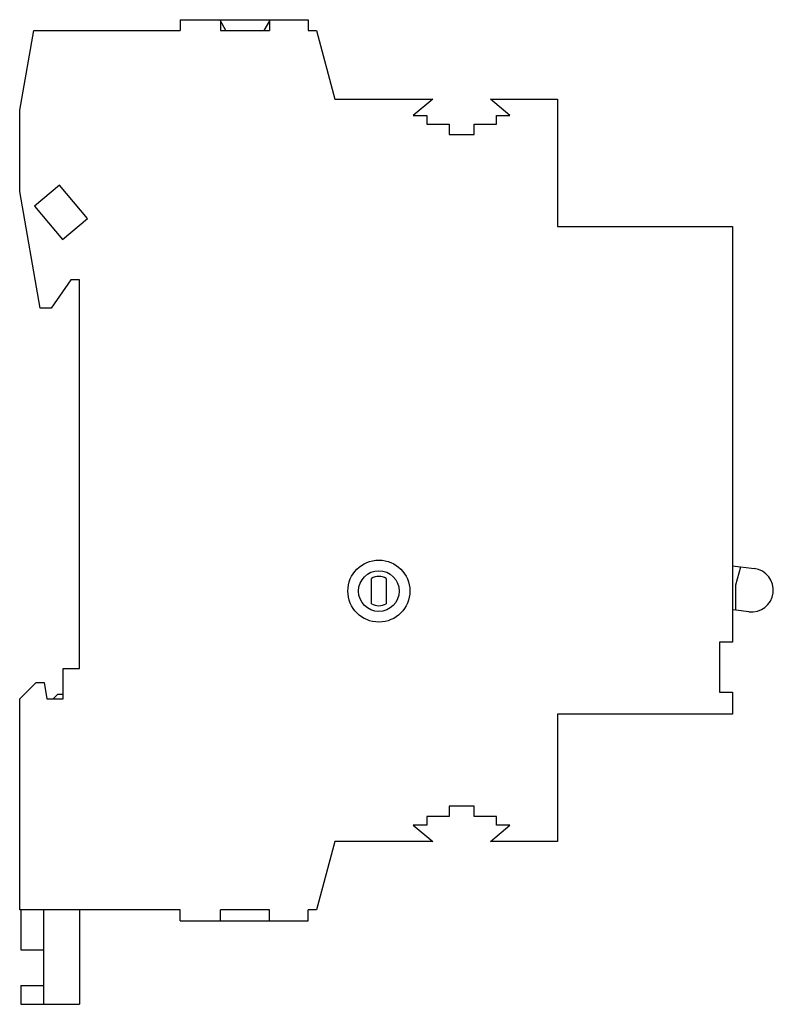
# Model space of a CAD drawing. Header units: millimetres. Extents: x 10.2 to 79.4, y 16.5 to 107.
import ezdxf

# ---------------------------------------------------------------- set-up
doc = ezdxf.new("R2010")
doc.units = ezdxf.units.MM
doc.header["$LTSCALE"] = 8.033165
doc.layers.get('0').update_dxf_attribs({"linetype": 'CONTINUOUS'})

msp = doc.modelspace()

# ---------------------------------------------------------------- linework, layer by layer
at = {"color": 7, "linetype": 'Continuous'}
for p, q in [((24.892, 107.004), (24.892, 106.004)), ((24.892, 107.004), (36.652, 107.004)), ((28.607, 107.004), (28.607, 106.004)), ((29.088, 106.004), (28.607, 106.904)), ((33.107, 106.904), (32.588, 106.004)), ((33.107, 107.004), (33.107, 106.004)), ((36.652, 107.004), (36.652, 106.004)), ((10.157, 98.704), (11.444, 106.004)), ((11.444, 106.004), (24.892, 106.004)), ((28.607, 106.004), (33.107, 106.004)), ((36.652, 106.004), (37.426, 106.004)), ((37.426, 106.004), (39.11, 99.704)), ((39.11, 99.704), (48.107, 99.704)), ((48.107, 99.704), (46.319, 98.204)), ((55.196, 98.204), (53.408, 99.704)), ((53.408, 99.704), (59.557, 99.704)), ((59.557, 99.704), (59.557, 88.004)), ((10.157, 91.204), (10.157, 98.704)), ((46.319, 98.204), (47.557, 98.204)), ((47.557, 98.204), (47.557, 97.404)), ((53.957, 97.404), (53.957, 98.204)), ((53.957, 98.204), (55.196, 98.204)), ((47.557, 97.404), (49.607, 97.404)), ((49.607, 97.404), (49.607, 96.454)), ((51.907, 96.454), (51.907, 97.404)), ((51.907, 97.404), (53.957, 97.404)), ((49.607, 96.454), (51.907, 96.454)), ((13.821, 91.8), (11.523, 89.872)), ((16.392, 88.736), (13.821, 91.8)), ((12.044, 80.504), (10.157, 91.204)), ((11.523, 89.872), (14.094, 86.808)), ((14.094, 86.808), (16.392, 88.736)), ((59.557, 88.004), (75.657, 88.004)), ((75.657, 88.004), (75.657, 49.804)), ((14.857, 83.104), (13.037, 80.504)), ((15.657, 83.104), (14.857, 83.104)), ((15.657, 47.404), (15.657, 83.104)), ((13.037, 80.504), (12.044, 80.504)), ((75.657, 56.814), (77.633, 56.572)), ((75.947, 55.088), (76.416, 56.72)), ((42.482, 53.335), (42.482, 55.673)), ((43.832, 55.673), (43.832, 53.335)), ((75.947, 52.743), (75.947, 55.088)), ((75.947, 52.745), (75.657, 52.782)), ((77.147, 52.596), (75.947, 52.743)), ((75.657, 49.804), (74.457, 49.804)), ((74.457, 49.804), (74.457, 45.204)), ((14.157, 44.604), (14.157, 47.404)), ((14.157, 47.404), (15.657, 47.404)), ((10.157, 44.604), (11.657, 46.104)), ((11.657, 46.104), (12.393, 46.104)), ((12.393, 46.104), (12.657, 44.604)), ((10.157, 25.204), (10.157, 44.604)), ((12.657, 44.604), (14.157, 44.604)), ((13.227, 44.604), (13.657, 45.034)), ((13.657, 45.034), (14.157, 45.034)), ((74.457, 45.204), (75.657, 45.204)), ((75.657, 45.204), (75.657, 43.204)), ((75.657, 43.204), (59.557, 43.204)), ((59.557, 43.204), (59.557, 31.504)), ((51.907, 34.754), (49.607, 34.754)), ((49.607, 34.754), (49.607, 33.804)), ((51.907, 33.804), (51.907, 34.754)), ((49.607, 33.804), (47.557, 33.804)), ((47.557, 33.804), (47.557, 33.004)), ((53.957, 33.804), (51.907, 33.804)), ((53.957, 33.004), (53.957, 33.804)), ((47.557, 33.004), (46.319, 33.004)), ((46.319, 33.004), (48.107, 31.504)), ((53.408, 31.504), (55.196, 33.004)), ((55.196, 33.004), (53.957, 33.004)), ((39.107, 31.504), (37.419, 25.204)), ((48.107, 31.504), (39.107, 31.504)), ((59.557, 31.504), (53.408, 31.504)), ((24.892, 25.204), (10.157, 25.204)), ((10.257, 25.204), (10.257, 21.534)), ((12.357, 25.204), (12.357, 16.534)), ((15.657, 25.204), (15.657, 16.534)), ((24.892, 24.204), (24.892, 25.204)), ((33.107, 25.204), (28.607, 25.204)), ((28.607, 24.204), (28.607, 25.204)), ((33.107, 24.204), (33.107, 25.204)), ((37.419, 25.204), (36.652, 25.204)), ((36.652, 24.204), (36.652, 25.204)), ((24.892, 24.204), (36.652, 24.204)), ((10.257, 21.534), (12.357, 21.534)), ((10.257, 18.266), (12.357, 18.266)), ((10.257, 18.266), (10.257, 16.534)), ((10.257, 16.534), (15.657, 16.534))]:
    msp.add_line(p, q, dxfattribs=at)
for radius in [2.85, 1.871]:
    msp.add_circle((43.157, 54.504), radius, dxfattribs=at)
for centre, radius, start, end in [((77.39, 54.584), 2.003, 263.03918, 83.03897), ((43.157, 54.504), 1.35, 60, 120), ((43.157, 54.504), 1.35, 240, 300)]:
    msp.add_arc(centre, radius, start, end, dxfattribs=at)

doc.saveas('drawing.dxf')
